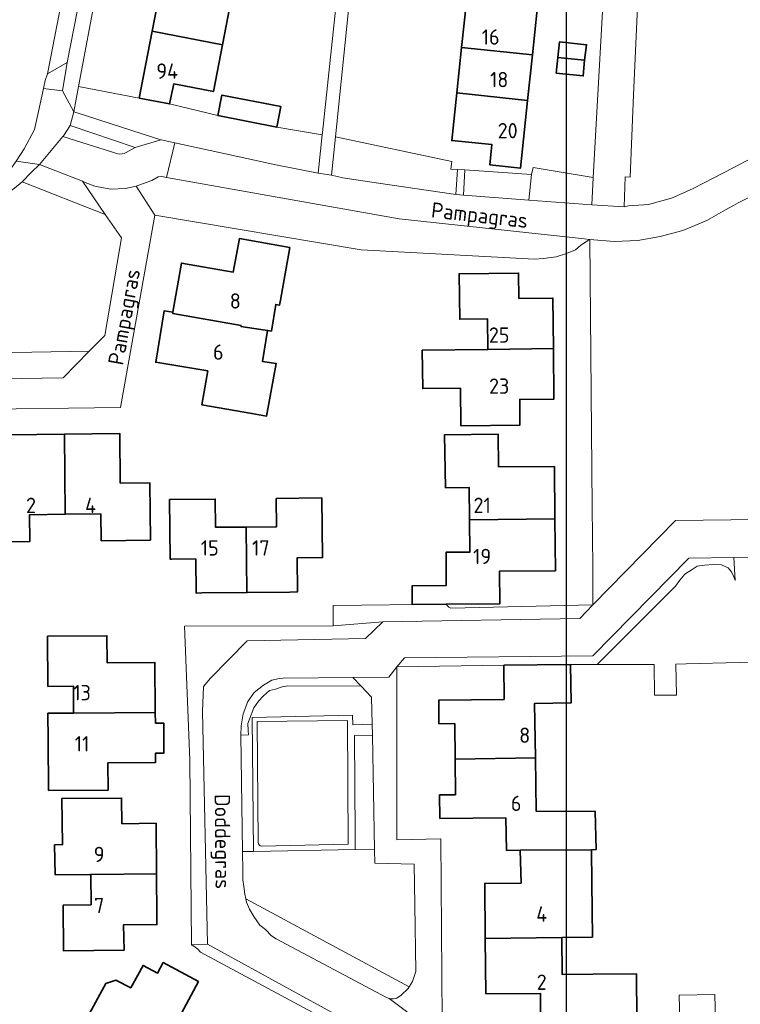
# Model space of a CAD drawing. Header units: metres. Extents: x 247072 to 248918, y 480001 to 481684.
# Tile 19 of 50: x 248434 to 248518, y 480640 to 480756. Entities that reach past the tile are written whole.
import ezdxf
from ezdxf.enums import TextEntityAlignment as Align

# ---------------------------------------------------------------- set-up
doc = ezdxf.new("R2010")
doc.units = ezdxf.units.M
for name, color, linetype, lineweight in [('B-XX-GR-GROENVOORZIENING-GV', 80, 'Continuous', 18), ('B-XX-OG-BEBOUWING-GV', 7, 'Continuous', 35), ('B-XX-OG-BEBOUWING-T18', 10, 'Continuous', 18), ('B-XX-OG-TERREIN_ERF-GV', 7, 'Continuous', 18), ('B-XX-OG-TOPOGRAFIE-T18', 10, 'Continuous', 18), ('B-XX-VH-ONVERHARD-GV', 252, 'Continuous', 18), ('B-XX-VH-VERHARDING_GESLOTEN-GV', 252, 'Continuous', 18), ('B-XX-VH-VERHARDING_OPEN-GV', 252, 'Continuous', 18), ('N-BH-KL-ET_LS_OV_LICHTMAST-S', 7, 'Continuous', 25)]:
    doc.layers.add(name, color=color, linetype=linetype, lineweight=lineweight)
doc.styles.add('NLCS-ISO-M-T18', font='NLCS-ISO.ttf', dxfattribs={"height": 1.8})

msp = doc.modelspace()

# ---------------------------------------------------------------- linework, layer by layer
at = {"layer": 'B-XX-GR-GROENVOORZIENING-GV'}
for points in [[(248463.89, 480743.426), (248456.963, 480744.774), (248451.271, 480746.142), (248447.721, 480746.822), (248440.58, 480748.17), (248440.02, 480745.2), (248441.4, 480744.8), (248445.63, 480743.42), (248450.26, 480741.93), (248450.29, 480741.94), (248451.91, 480741.585), (248457.83, 480740.29), (248463.77, 480739), (248468.728, 480738), (248469.21, 480742.51)], [(248439.6, 480743.59), (248447.22, 480741.01), (248450.26, 480741.93), (248445.63, 480743.42), (248441.4, 480744.8), (248440.02, 480745.2)], [(248470.78, 480742.28), (248470.31, 480737.76), (248471.63, 480737.48), (248475.81, 480736.83), (248484.928, 480735.495), (248485.089, 480738.448), (248484.31, 480738.5), (248484.43, 480739.39)], [(248436.01, 480739.01), (248435.03, 480738.09), (248433.96, 480736.99), (248443.729, 480733.167), (248441.032, 480737.052)], [(248485.98, 480738.389), (248485.823, 480735.423), (248493.5, 480734.83), (248493.81, 480737.87)], [(248493.81, 480737.87), (248493.5, 480734.83), (248500.87, 480734.31), (248501.051, 480737.518), (248494, 480738.69)], [(248443.729, 480733.167), (248433.96, 480736.99), (248433.07, 480736.23), (248432.13, 480735.57), (248410.32, 480722.61), (248409.71, 480722.28), (248409.16, 480721.91), (248408.66, 480721.48), (248408.2, 480720.92), (248407.99, 480720.327), (248407.63, 480719.31), (248406.77, 480717.14), (248405.7, 480715.04), (248403.51, 480712), (248401.77, 480710.37), (248400.3, 480709.38), (248399.43, 480708.73), (248399.434, 480707.621), (248414.632, 480715.943), (248419.831, 480718.792), (248421.529, 480716.768), (248441.836, 480717.092), (248443.67, 480718.96), (248445.63, 480730.43)], [(248500.63, 480730.23), (248500.01, 480730.29), (248478.27, 480732.63), (248450.923, 480737.502), (248450.37, 480737.6), (248449.94, 480737.57), (248449.21, 480737.13), (248448.1, 480736.77), (248447.36, 480736.47), (248449.56, 480733.08), (248473.78, 480728.99), (248494.17, 480727.91), (248494.17, 480727.9), (248495.22, 480727.98), (248496.69, 480728.17), (248497.93, 480728.57), (248498.96, 480729), (248499.58, 480729.57)], [(248441.836, 480717.092), (248421.529, 480716.768), (248419.831, 480718.792), (248414.632, 480715.943), (248416.02, 480713.64), (248421.48, 480713.72), (248438.77, 480713.97)], [(248461.155, 480658.364), (248460.965, 480674.101), (248472.758, 480674.343), (248472.795, 480673.236), (248475.08, 480673.309), (248475.02, 480676.47), (248473.797, 480677.76), (248465.19, 480677.81), (248464.51, 480677.68), (248463.73, 480677.42), (248463, 480677.24), (248462.31, 480676.63), (248461.73, 480676), (248461.18, 480675.2), (248460.68, 480673.89), (248460.48, 480673.37), (248460.52, 480672.54), (248460.56, 480672.03), (248459.66, 480671.99), (248459.828, 480658.35)], [(248475.104, 480672.016), (248472.991, 480671.955), (248473.09, 480660.29), (248473.085, 480658.569), (248475.36, 480658.552)], [(248460.241, 480652.771), (248479.437, 480642.467), (248479.82, 480643.06), (248480.22, 480644.26), (248480.096, 480652.096), (248480.02, 480656.87), (248475.39, 480656.96), (248475.36, 480658.552), (248473.085, 480658.569), (248461.155, 480658.364), (248459.828, 480658.35), (248459.83, 480658.21), (248459.9, 480656.21), (248459.9, 480655.03), (248459.99, 480654.24), (248460.12, 480653.34)]]:
    msp.add_lwpolyline(points, close=True, dxfattribs=at)
msp.add_lwpolyline([(248446.194, 480740.438), (248447.22, 480741.01), (248439.6, 480743.59), (248438.81, 480742.4), (248438.752, 480742.33), (248445.19, 480740.266)], dxfattribs=at)
msp.add_lwpolyline([(248445.19, 480740.266, 0.170742), (248446.194, 480740.438)], format="xyb", dxfattribs=at)
at = {"layer": 'B-XX-OG-BEBOUWING-GV'}
for points in [[(248450.258, 480759.941), (248449.239, 480754.67), (248457.49, 480753.101), (248458.51, 480758.4)], [(248493.904, 480751.901), (248494.464, 480757.24), (248486.154, 480758.12), (248485.59, 480752.78)], [(248457.49, 480753.101), (248449.239, 480754.67), (248447.721, 480746.822), (248451.271, 480746.142), (248451.771, 480748.491), (248456.42, 480747.602)], [(248485.025, 480747.432), (248493.344, 480746.551), (248493.904, 480751.901), (248485.59, 480752.78)], [(248500.043, 480751.271), (248500.263, 480753.09), (248497.073, 480753.43), (248496.888, 480751.6)], [(248496.888, 480751.6), (248496.703, 480749.771), (248499.883, 480749.431), (248500.043, 480751.271)], [(248463.89, 480743.426), (248464.358, 480745.83), (248457.431, 480747.178), (248456.963, 480744.774)], [(248493.344, 480746.551), (248485.025, 480747.432), (248484.435, 480741.842), (248489.145, 480741.362), (248488.905, 480738.973), (248492.504, 480738.593)], [(248459.656, 480720), (248462.796, 480719.543), (248463.249, 480719.461), (248463.758, 480722.589), (248464.196, 480722.51), (248464.298, 480723.086), (248465.398, 480729.275), (248459.479, 480730.324), (248458.759, 480726.395), (248452.66, 480727.445), (248451.669, 480721.697), (248451.641, 480721.546), (248459.679, 480720.126)], [(248488.684, 480717.296), (248496.373, 480717.416), (248496.323, 480723.345), (248492.324, 480723.305), (248492.284, 480726.275), (248485.295, 480726.205), (248485.365, 480720.856), (248488.644, 480720.896)], [(248462.796, 480719.543), (248459.656, 480720), (248459.679, 480720.126), (248451.641, 480721.546), (248451.669, 480721.697), (248450.661, 480721.856), (248449.661, 480715.807), (248455.76, 480714.777), (248455.05, 480710.808), (248460.949, 480709.798), (248462.678, 480709.492), (248463.783, 480715.67), (248462.188, 480715.902)], [(248496.373, 480717.416), (248488.684, 480717.296), (248480.968, 480717.209), (248481.019, 480712.719), (248485.439, 480712.769), (248485.505, 480708.348), (248492.444, 480708.428), (248492.414, 480711.437), (248496.423, 480711.477)], [(248438.932, 480707.368), (248432.424, 480707.288), (248432.483, 480701.509), (248428.984, 480701.439), (248429.064, 480694.691), (248434.853, 480694.75), (248434.823, 480697.9), (248439.012, 480697.95)], [(248439.012, 480697.95), (248443.202, 480698), (248443.242, 480694.85), (248449.031, 480694.91), (248448.961, 480701.639), (248445.491, 480701.619), (248445.441, 480707.428), (248438.932, 480707.368)], [(248486.515, 480697.29), (248496.543, 480697.429), (248496.493, 480703.558), (248489.934, 480703.509), (248489.874, 480707.368), (248483.595, 480707.298), (248483.695, 480701.069), (248486.475, 480701.109)], [(248455.073, 480688.708), (248460.359, 480688.761), (248460.259, 480696.45), (248456.679, 480696.42), (248456.649, 480699.739), (248451.28, 480699.67), (248451.36, 480692.671), (248451.49, 480692.67), (248454.36, 480692.701), (248454.4, 480688.701)], [(248460.359, 480688.761), (248465.398, 480688.82), (248466.298, 480688.831), (248466.258, 480692.82), (248469.257, 480692.86), (248469.157, 480699.869), (248463.818, 480699.799), (248463.848, 480696.49), (248460.259, 480696.45)], [(248483.765, 480687.391), (248490.084, 480687.441), (248490.054, 480691.271), (248496.613, 480691.32), (248496.543, 480697.429), (248486.515, 480697.29), (248486.545, 480693.5), (248483.755, 480693.5), (248483.761, 480689.581), (248479.772, 480689.537), (248479.796, 480687.346)], [(248439.992, 480674.594), (248449.6, 480674.684), (248449.56, 480680.543), (248443.931, 480680.513), (248443.911, 480683.682), (248436.943, 480683.632), (248436.983, 480677.743), (248439.972, 480677.763)], [(248498.382, 480680.312), (248490.554, 480680.212), (248490.584, 480676.203), (248482.895, 480676.103), (248482.925, 480673.344), (248484.775, 480673.364), (248484.815, 480669.194), (248494.263, 480669.334), (248494.163, 480675.733), (248498.452, 480675.803)], [(248449.609, 480673.416), (248449.6, 480674.684), (248439.992, 480674.594), (248436.979, 480674.592), (248437.012, 480671.404), (248437.062, 480665.515), (248444.051, 480665.565), (248444.031, 480668.745), (248449.64, 480668.805), (248449.633, 480669.903), (248450.613, 480669.91), (248450.589, 480673.422)], [(248492.47, 480658.5), (248500.832, 480658.536), (248501.38, 480658.57), (248501.28, 480663.06), (248494.361, 480663.081), (248494.263, 480669.334), (248484.815, 480669.194), (248484.855, 480665.015), (248483.005, 480664.995), (248483.035, 480662.225), (248490.773, 480662.307), (248490.88, 480658.48)], [(248437.774, 480659.145), (248437.817, 480655.607), (248442.021, 480655.657), (248449.75, 480655.717), (248449.69, 480661.656), (248445.671, 480661.606), (248445.641, 480664.625), (248438.602, 480664.555), (248438.702, 480659.156)], [(248500.882, 480654.666), (248500.832, 480658.536), (248492.47, 480658.5), (248492.581, 480654.647), (248488.314, 480654.607), (248488.374, 480648.148), (248497.362, 480648.248), (248500.964, 480648.294)], [(248445.931, 480646.768), (248445.871, 480649.738), (248449.79, 480649.768), (248449.784, 480650.702), (248449.75, 480655.717), (248442.021, 480655.657), (248442.061, 480652.097), (248438.782, 480652.057), (248438.832, 480646.678)], [(248501.082, 480638.619), (248506.189, 480638.685), (248506.121, 480643.994), (248501.022, 480643.938), (248497.412, 480643.898), (248497.362, 480648.248), (248488.374, 480648.148), (248488.444, 480641.649), (248494.853, 480641.689), (248494.873, 480638.539)], [(248450.306, 480628.921), (248453.782, 480635.301), (248451.22, 480636.67), (248454.665, 480643.077), (248450.538, 480645.309), (248449.858, 480644.051), (248448.16, 480644.969), (248446.721, 480642.328), (248444.972, 480643.225), (248443.788, 480642.856), (248441.622, 480638.89), (248441.976, 480637.676), (248443.705, 480636.791), (248443.661, 480636.71), (248446.601, 480635.1), (248444.851, 480631.881), (248447.411, 480630.492), (248445.516, 480626.998), (248445.421, 480626.824), (248448.316, 480625.253), (248448.417, 480625.439)]]:
    msp.add_lwpolyline(points, close=True, dxfattribs=at)
at = {"layer": 'B-XX-OG-TERREIN_ERF-GV'}
for points in [[(248440.58, 480748.17), (248447.721, 480746.822), (248449.239, 480754.67), (248450.258, 480759.941), (248451.286, 480765.258), (248452.307, 480770.537), (248453.315, 480775.752), (248453.291, 480775.757), (248450.891, 480776.247), (248451.601, 480779.866), (248450.321, 480780.106), (248450.681, 480781.996), (248451.041, 480783.886), (248452.321, 480783.616), (248452.961, 480786.965), (248454.001, 480792.374), (248455.019, 480797.663), (248455.575, 480800.555), (248454.29, 480800.83), (248455.18, 480804.89), (248451.74, 480805.47), (248447.68, 480785.01), (248442.73, 480759.64)], [(248496.888, 480751.6), (248497.073, 480753.43), (248500.263, 480753.09), (248500.043, 480751.271), (248499.883, 480749.431), (248496.703, 480749.771)], [(248464.298, 480723.086), (248464.196, 480722.51), (248463.758, 480722.589), (248463.249, 480719.461), (248462.796, 480719.543), (248462.188, 480715.902), (248463.783, 480715.67), (248462.678, 480709.492), (248460.949, 480709.798), (248455.05, 480710.808), (248455.76, 480714.777), (248449.661, 480715.807), (248450.661, 480721.856), (248451.669, 480721.697), (248452.66, 480727.445), (248458.759, 480726.395), (248459.479, 480730.324), (248465.398, 480729.275)], [(248488.684, 480717.296), (248488.644, 480720.896), (248485.365, 480720.856), (248485.295, 480726.205), (248492.284, 480726.275), (248492.324, 480723.305), (248496.323, 480723.345), (248496.373, 480717.416), (248496.423, 480711.477), (248492.414, 480711.437), (248492.444, 480708.428), (248485.505, 480708.348), (248485.439, 480712.769), (248481.019, 480712.719), (248480.968, 480717.209)], [(248439.012, 480697.95), (248434.823, 480697.9), (248434.853, 480694.75), (248429.064, 480694.691), (248428.984, 480701.439), (248432.483, 480701.509), (248432.424, 480707.288), (248438.932, 480707.368), (248445.441, 480707.428), (248445.491, 480701.619), (248448.961, 480701.639), (248449.031, 480694.91), (248443.242, 480694.85), (248443.202, 480698)], [(248483.765, 480687.391), (248479.796, 480687.346), (248479.772, 480689.537), (248483.761, 480689.581), (248483.755, 480693.5), (248486.545, 480693.5), (248486.515, 480697.29), (248486.475, 480701.109), (248483.695, 480701.069), (248483.595, 480707.298), (248489.874, 480707.368), (248489.934, 480703.509), (248496.493, 480703.558), (248496.543, 480697.429), (248496.613, 480691.32), (248490.054, 480691.271), (248490.084, 480687.441)], [(248460.359, 480688.761), (248455.073, 480688.708), (248454.4, 480688.701), (248454.36, 480692.701), (248451.49, 480692.67), (248451.36, 480692.671), (248451.28, 480699.67), (248456.649, 480699.739), (248456.679, 480696.42), (248460.259, 480696.45), (248463.848, 480696.49), (248463.818, 480699.799), (248469.157, 480699.869), (248469.257, 480692.86), (248466.258, 480692.82), (248466.298, 480688.831), (248465.398, 480688.82)], [(248439.992, 480674.594), (248439.972, 480677.763), (248436.983, 480677.743), (248436.943, 480683.632), (248443.911, 480683.682), (248443.931, 480680.513), (248449.56, 480680.543), (248449.6, 480674.684), (248449.609, 480673.416), (248450.589, 480673.422), (248450.613, 480669.91), (248449.633, 480669.903), (248449.64, 480668.805), (248444.031, 480668.745), (248444.051, 480665.565), (248437.062, 480665.515), (248437.012, 480671.404), (248436.979, 480674.592)], [(248449.784, 480650.702), (248449.79, 480649.768), (248445.871, 480649.738), (248445.931, 480646.768), (248438.832, 480646.678), (248438.782, 480652.057), (248442.061, 480652.097), (248442.021, 480655.657), (248437.817, 480655.607), (248437.774, 480659.145), (248438.702, 480659.156), (248438.602, 480664.555), (248445.641, 480664.625), (248445.671, 480661.606), (248449.69, 480661.656), (248449.75, 480655.717)]]:
    msp.add_lwpolyline(points, close=True, dxfattribs=at)
for points in [[(248473.23, 480766.4), (248470.78, 480742.28), (248484.43, 480739.39), (248484.31, 480738.5), (248485.089, 480738.448), (248485.98, 480738.389), (248493.81, 480737.87), (248494, 480738.69), (248501.051, 480737.518), (248503.37, 480778.59)], [(248458.51, 480758.4), (248457.49, 480753.101), (248456.42, 480747.602), (248451.771, 480748.491), (248451.271, 480746.142), (248456.963, 480744.774), (248457.431, 480747.178), (248464.358, 480745.83), (248463.89, 480743.426), (248469.21, 480742.51), (248469.24, 480742.79), (248471.77, 480766.38)], [(248494.464, 480757.24), (248493.904, 480751.901), (248493.344, 480746.551), (248492.504, 480738.593), (248488.905, 480738.973), (248489.145, 480741.362), (248484.435, 480741.842), (248485.025, 480747.432), (248485.59, 480752.78), (248486.154, 480758.12)], [(248475.99, 480635.2), (248454.93, 480646.52), (248454.6, 480646.87), (248454.3, 480647.1), (248454.01, 480647.31), (248453.87, 480647.34), (248453.84, 480647.34), (248453.839, 480647.434), (248453.66, 480669.09), (248453.03, 480684.8), (248453.03, 480684.81), (248470.51, 480684.86), (248470.5, 480687.23), (248483.765, 480687.391), (248483.9, 480687.22), (248484.08, 480687.04), (248484.31, 480686.92), (248501.021, 480687.304), (248500.985, 480691.65), (248500.955, 480695.355), (248500.927, 480698.797), (248500.67, 480730.23), (248500.63, 480730.23), (248499.58, 480729.57), (248498.96, 480729), (248497.93, 480728.57), (248496.69, 480728.17), (248495.22, 480727.98), (248494.17, 480727.9), (248494.17, 480727.91), (248473.78, 480728.99), (248449.56, 480733.08), (248445.52, 480710.5), (248427.1, 480710.26)], [(248494.873, 480638.539), (248494.853, 480641.689), (248488.444, 480641.649), (248488.374, 480648.148), (248488.314, 480654.607), (248492.581, 480654.647), (248492.47, 480658.5), (248490.88, 480658.48), (248490.773, 480662.307), (248483.035, 480662.225), (248483.005, 480664.995), (248484.855, 480665.015), (248484.815, 480669.194), (248484.775, 480673.364), (248482.925, 480673.344), (248482.895, 480676.103), (248490.584, 480676.203), (248490.554, 480680.212), (248477.98, 480680.03), (248477.97, 480659.7), (248483.14, 480659.83), (248483.304, 480638.529)], [(248524.42, 480680.69), (248511.965, 480680.367), (248510.76, 480680.336), (248510.82, 480676.703), (248508.231, 480676.693), (248508.191, 480680.322), (248501.526, 480680.315), (248498.382, 480680.312), (248498.452, 480675.803), (248494.163, 480675.733), (248494.263, 480669.334), (248494.361, 480663.081), (248501.28, 480663.06), (248501.38, 480658.57), (248500.832, 480658.536), (248500.882, 480654.666), (248500.964, 480648.294), (248497.362, 480648.248), (248497.412, 480643.898), (248501.022, 480643.938), (248506.121, 480643.994), (248506.189, 480638.685)], [(248441.622, 480638.89), (248443.788, 480642.856), (248444.972, 480643.225), (248446.721, 480642.328), (248448.16, 480644.969), (248449.858, 480644.051), (248450.538, 480645.309), (248454.665, 480643.077), (248451.22, 480636.67)], [(248511.26, 480636.88), (248511.165, 480641.493), (248515.324, 480641.541), (248515.462, 480636.923)]]:
    msp.add_lwpolyline(points, dxfattribs=at)
at = {"layer": 'B-XX-VH-ONVERHARD-GV'}
for points in [[(248462.073, 480658.956), (248472.274, 480659.199), (248472.163, 480673.748), (248461.584, 480673.615)], [(248461.584, 480673.615), (248461.675, 480659.424)]]:
    msp.add_lwpolyline(points, dxfattribs=at)
msp.add_lwpolyline([(248461.675, 480659.424, 0.3040158), (248462.073, 480658.956)], format="xyb", dxfattribs=at)
at = {"layer": 'B-XX-VH-VERHARDING_GESLOTEN-GV'}
for points in [[(248433.237, 480739.437), (248434.2, 480740.86), (248435.4, 480743.14), (248435.89, 480745.27), (248436.47, 480747.97), (248436.67, 480748.9), (248436.92, 480749.68), (248447.18, 480802.43)], [(248520.47, 480740.21), (248517.48, 480738.63), (248515.23, 480737.47), (248512.81, 480736.21), (248511.241, 480735.514), (248510.24, 480735.07), (248507.56, 480734.32), (248505.21, 480734.17), (248504.7, 480734.07), (248500.87, 480734.31), (248493.5, 480734.83), (248485.823, 480735.423), (248484.96, 480735.49), (248484.928, 480735.495), (248475.81, 480736.83), (248471.63, 480737.48), (248470.31, 480737.76), (248468.728, 480738), (248463.77, 480739), (248457.83, 480740.29), (248451.91, 480741.585), (248450.923, 480737.502), (248478.27, 480732.63), (248500.01, 480730.29), (248500.63, 480730.23), (248500.67, 480730.23), (248503.5, 480729.99), (248503.5, 480729.98), (248506.31, 480730.12), (248508.91, 480730.57), (248511.56, 480731.28), (248514.39, 480732.46), (248516.6, 480733.703), (248517.525, 480734.223), (248518.07, 480734.53), (248521.467, 480736.207)]]:
    msp.add_lwpolyline(points, dxfattribs=at)
at = {"layer": 'B-XX-VH-VERHARDING_OPEN-GV'}
for points in [[(248505.9, 480803.9), (248505.89, 480803.83), (248496.03, 480805.76), (248493.934, 480806.169), (248474.231, 480810.015), (248453.51, 480814.06), (248452.53, 480809.7), (248498.23, 480800.93), (248500.08, 480798.66), (248501.53, 480796.88), (248500.67, 480781.37), (248503.37, 480778.59), (248501.051, 480737.518), (248500.87, 480734.31), (248504.7, 480734.07), (248504.82, 480737.57), (248505.373, 480737.552), (248505.79, 480747.2), (248506.879, 480771.303), (248507.39, 480782.61), (248507.01, 480783.49), (248506.41, 480784.34), (248505.42, 480785.33), (248504.79, 480787.13)], [(248439.26, 480751), (248438.7, 480747.69), (248440.02, 480745.2), (248440.58, 480748.17), (248442.73, 480759.64), (248447.68, 480785.01), (248451.74, 480805.47), (248449.958, 480805.867), (248448.8, 480800.14), (248444.29, 480776.79), (248439.26, 480751.01)], [(248439.26, 480751), (248439.26, 480751.01), (248444.29, 480776.79), (248448.8, 480800.14), (248447.18, 480802.43), (248436.92, 480749.68)], [(248469.21, 480742.51), (248468.728, 480738), (248470.31, 480737.76), (248470.78, 480742.28), (248473.23, 480766.4), (248472.39, 480766.39), (248471.77, 480766.38), (248469.24, 480742.79)], [(248438.7, 480747.69), (248439.26, 480751), (248436.92, 480749.68), (248436.67, 480748.9), (248436.47, 480747.97)], [(248438.752, 480742.33), (248438.81, 480742.4), (248439.6, 480743.59), (248440.02, 480745.2), (248438.7, 480747.69), (248436.47, 480747.97), (248435.89, 480745.27), (248435.4, 480743.14), (248434.2, 480740.86), (248433.237, 480739.437), (248436.01, 480739.01)], [(248407.99, 480720.327), (248408.2, 480720.92), (248408.66, 480721.48), (248409.16, 480721.91), (248409.71, 480722.28), (248410.32, 480722.61), (248432.13, 480735.57), (248433.07, 480736.23), (248433.96, 480736.99), (248435.03, 480738.09), (248436.01, 480739.01), (248433.237, 480739.437), (248432.59, 480738.48), (248428.39, 480735.42), (248413.33, 480726.54), (248410.5, 480724.96), (248408.16, 480723.54), (248406.91, 480722.41), (248406.1, 480721.17)], [(248485.98, 480738.389), (248485.089, 480738.448), (248484.928, 480735.495), (248484.96, 480735.49), (248485.823, 480735.423)], [(248447.36, 480736.47), (248446.08, 480736.21), (248444.32, 480736.12), (248442.5, 480736.47), (248441.37, 480736.92), (248441.032, 480737.052), (248443.729, 480733.167), (248445.63, 480730.43), (248443.67, 480718.96), (248441.836, 480717.092), (248438.77, 480713.97), (248421.48, 480713.72), (248421.62, 480706.18), (248421.61, 480704.61), (248427, 480704.76), (248427, 480704.82), (248427.1, 480710.26), (248445.52, 480710.5), (248449.56, 480733.08)], [(248490.554, 480680.212), (248498.382, 480680.312), (248501.526, 480680.315), (248510.73, 480689.52), (248511.22, 480690.22), (248511.8, 480690.93), (248512.68, 480691.48), (248513.28, 480691.87), (248514.11, 480691.99), (248515.18, 480692.04), (248516.12, 480692.02), (248516.89, 480691.66), (248517.3, 480691.18), (248517.57, 480690.6), (248517.74, 480690.19), (248517.576, 480692.871), (248512.3, 480692.79), (248501, 480681.31), (248478.89, 480681.08), (248477.98, 480680.03)], [(248470.51, 480684.86), (248476.32, 480685.33), (248499.46, 480685.71), (248501.021, 480687.304), (248484.31, 480686.92), (248484.08, 480687.04), (248483.9, 480687.22), (248483.765, 480687.391), (248470.5, 480687.23)], [(248453.839, 480647.434), (248455.72, 480647.48), (248455.13, 480674.79), (248455.244, 480677.737), (248456.1, 480678.71), (248460.4, 480683.09), (248474.29, 480683.37), (248476.32, 480685.33), (248470.51, 480684.86), (248453.03, 480684.81), (248453.03, 480684.8), (248453.66, 480669.09)], [(248475.104, 480672.016), (248475.36, 480658.552), (248475.39, 480656.96), (248480.02, 480656.87), (248480.096, 480652.096), (248480.22, 480644.26), (248479.82, 480643.06), (248479.437, 480642.467), (248479.31, 480642.27), (248478.49, 480641.47), (248477.99, 480641.12), (248477.58, 480641.04), (248477.32, 480641.03), (248477.07, 480641.08), (248483.32, 480636.43), (248483.304, 480638.529), (248483.14, 480659.83), (248477.97, 480659.7), (248477.98, 480680.03), (248477.053, 480678.839), (248472.82, 480678.79), (248473.797, 480677.76), (248475.02, 480676.47), (248475.08, 480673.309)], [(248472.82, 480678.79), (248464.61, 480678.72), (248464.19, 480678.66), (248463.29, 480678.46), (248462.32, 480677.87), (248461.22, 480677.02), (248460.47, 480675.98), (248459.93, 480674.52), (248459.69, 480673.1), (248459.66, 480671.99), (248460.56, 480672.03), (248460.52, 480672.54), (248460.48, 480673.37), (248460.68, 480673.89), (248461.18, 480675.2), (248461.73, 480676), (248462.31, 480676.63), (248463, 480677.24), (248463.73, 480677.42), (248464.51, 480677.68), (248465.19, 480677.81), (248473.797, 480677.76)], [(248472.991, 480671.955), (248475.104, 480672.016), (248475.08, 480673.309), (248472.795, 480673.236), (248472.758, 480674.343), (248460.965, 480674.101), (248461.155, 480658.364), (248473.085, 480658.569), (248473.09, 480660.29)], [(248479.437, 480642.467), (248460.241, 480652.771), (248460.32, 480652.4), (248460.66, 480651.58), (248461.16, 480650.7), (248461.9, 480649.71), (248462.53, 480649.18), (248463.26, 480648.46), (248463.79, 480648.1), (248476.76, 480641.2), (248477.07, 480641.08), (248477.32, 480641.03), (248477.58, 480641.04), (248477.99, 480641.12), (248478.49, 480641.47), (248479.31, 480642.27)], [(248476.408, 480635.845), (248476.12, 480636.3), (248474.98, 480637.01), (248473.5, 480637.76), (248472.3, 480638.37), (248463.73, 480643.07), (248455.72, 480647.48), (248453.839, 480647.434), (248453.84, 480647.34), (248453.87, 480647.34), (248454.01, 480647.31), (248454.3, 480647.1), (248454.6, 480646.87), (248454.93, 480646.52), (248475.99, 480635.2)]]:
    msp.add_lwpolyline(points, close=True, dxfattribs=at)
for points in [[(248445.19, 480740.266), (248438.752, 480742.33), (248436.01, 480739.01), (248441.032, 480737.052), (248441.37, 480736.92), (248442.5, 480736.47), (248444.32, 480736.12), (248446.08, 480736.21), (248447.36, 480736.47), (248448.1, 480736.77), (248449.21, 480737.13), (248449.94, 480737.57), (248450.37, 480737.6), (248450.923, 480737.502), (248451.91, 480741.585), (248450.29, 480741.94), (248450.26, 480741.93), (248447.22, 480741.01), (248446.194, 480740.438)], [(248543.21, 480697.6), (248510.71, 480697.2), (248501.021, 480687.304), (248499.46, 480685.71), (248476.32, 480685.33), (248474.29, 480683.37), (248460.4, 480683.09), (248456.1, 480678.71), (248455.244, 480677.737), (248455.13, 480674.79), (248455.72, 480647.48), (248463.73, 480643.07), (248472.3, 480638.37)], [(248483.32, 480636.43), (248477.07, 480641.08), (248476.76, 480641.2), (248463.79, 480648.1), (248463.26, 480648.46), (248462.53, 480649.18), (248461.9, 480649.71), (248461.16, 480650.7), (248460.66, 480651.58), (248460.32, 480652.4), (248460.241, 480652.771), (248460.12, 480653.34), (248459.99, 480654.24), (248459.9, 480655.03), (248459.9, 480656.21), (248459.83, 480658.21), (248459.828, 480658.35), (248459.66, 480671.99), (248459.69, 480673.1), (248459.93, 480674.52), (248460.47, 480675.98), (248461.22, 480677.02), (248462.32, 480677.87), (248463.29, 480678.46), (248464.19, 480678.66), (248464.61, 480678.72), (248472.82, 480678.79), (248477.053, 480678.839), (248477.98, 480680.03), (248478.89, 480681.08), (248501, 480681.31), (248512.3, 480692.79), (248517.576, 480692.871), (248532.38, 480693.1)], [(248461.675, 480659.424), (248461.584, 480673.615), (248472.163, 480673.748), (248472.274, 480659.199), (248462.073, 480658.956)]]:
    msp.add_lwpolyline(points, dxfattribs=at)
for points in [[(248446.194, 480740.438, -0.170742), (248445.19, 480740.266)], [(248462.073, 480658.956, -0.3040158), (248461.675, 480659.424)]]:
    msp.add_lwpolyline(points, format="xyb", dxfattribs=at)
at = {"layer": 'N-BH-KL-ET_LS_OV_LICHTMAST-S'}
msp.add_lwpolyline([(247645.671, 481388.133), (248497.89, 481388.133), (248497.89, 480611), (247645.671, 480611)], close=True, dxfattribs=at)

# ---------------------------------------------------------------- texts
at = {"layer": 'B-XX-OG-BEBOUWING-T18', "style": 'NLCS-ISO-M-T18'}
for s, p in [('16', (248489, 480754)), ('94', (248451, 480750)), ('18', (248490, 480749)), ('20', (248491, 480743)), ('8', (248459, 480723)), ('25', (248490, 480719)), ('6', (248457, 480717)), ('23', (248490, 480713)), ('2', (248435, 480699)), ('4', (248442, 480699)), ('21', (248488, 480699)), ('15', (248456, 480694)), ('17', (248462, 480694)), ('19', (248488, 480693)), ('13', (248441, 480677)), ('11', (248441, 480671)), ('8', (248493, 480672)), ('6', (248492, 480664)), ('9', (248443, 480658)), ('7', (248443, 480652)), ('4', (248495, 480651)), ('2', (248495, 480643))]:
    msp.add_text(s, height=1.8, dxfattribs=at).set_placement(p, align=Align.MIDDLE_CENTER)
at = {"layer": 'B-XX-OG-TOPOGRAFIE-T18', "style": 'NLCS-ISO-M-T18'}
for s, rotation, p in [('Pampagras', 353.6, (248487.71, 480733.074)), ('Pampagras', 79.7, (248445.939, 480721.133)), ('Doddegras', 270.5, (248457.518, 480659.513))]:
    msp.add_text(s, height=1.8, rotation=rotation, dxfattribs=at).set_placement(p, align=Align.MIDDLE_CENTER)

doc.saveas('drawing.dxf')
